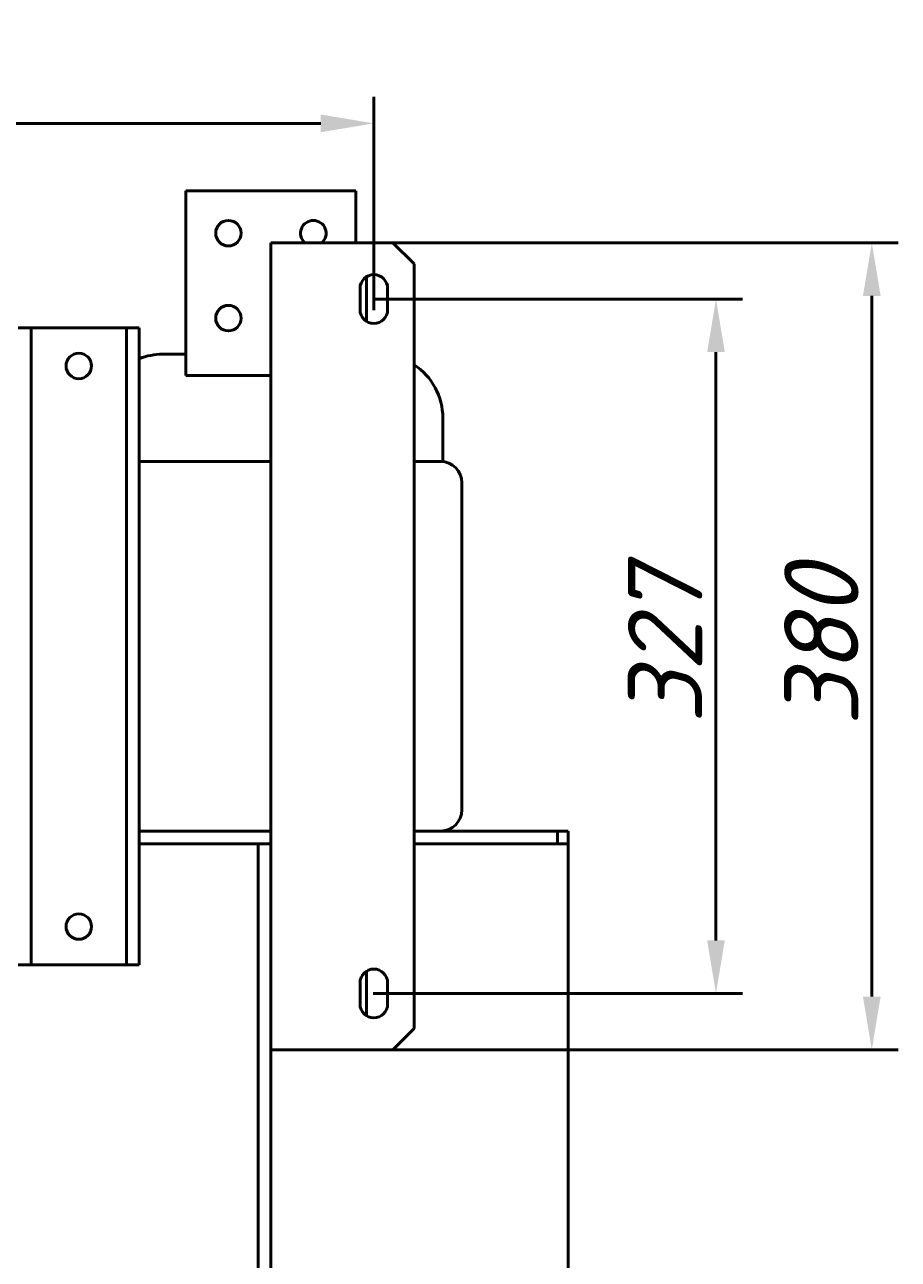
# Model space of a CAD drawing. Header units: millimetres. Extents: x -92 to 2404, y -1371 to 1405.
# Tile 8 of 9: x 414 to 826, y 823 to 1405. Entities that reach past the tile are written whole.
import ezdxf

# ---------------------------------------------------------------- set-up
doc = ezdxf.new("R2010")
doc.units = ezdxf.units.MM
doc.layers.get('Defpoints').update_dxf_attribs({"lineweight": 25})
doc.layers.add('Осн_СБ', color=7, linetype='Continuous', lineweight=50)
doc.styles.add('ГОСТ', font='isocpeui.ttf')
doc.dimstyles.new('ISO-25', dxfattribs={"dimtxt": 3.5, "dimasz": 2.5, "dimexe": 1.25, "dimexo": 0.625, "dimtad": 1, "dimdec": 0, "dimtxsty": 'ГОСТ', "dimcen": 2.5, "dimclrd": 256, "dimclre": 256, "dimclrt": 256, "dimadec": 0, "dimazin": 0, "dimtfac": 1, "dimtdec": 0, "dimtmove": 0, "dimatfit": 3, "dimfxl": 1, "dimlwd": -1, "dimlwe": -1, "dimarcsym": 0})

# ---------------------------------------------------------------- blocks, each defined once
blk = doc.blocks.new('*D404')
at = {"layer": 'Defpoints', "color": 0, "transparency": 16777216}
for p in [(572.3, 1275.65), (572.3, 948.65), (740, 948.65)]:
    blk.add_point(p, dxfattribs=at)
at = {"layer": 'Осн_СБ', "transparency": 16777216}
for p, q in [((578.55, 1275.65), (752.5, 1275.65)), ((740, 1250.65), (740, 973.65)), ((578.55, 948.65), (752.5, 948.65))]:
    blk.add_line(p, q, dxfattribs=at)
for points in [[(735.84, 1250.65), (744.17, 1250.65), (740, 1275.65)], [(735.84, 973.65), (744.17, 973.65), (740, 948.65)]]:
    blk.add_solid(points, dxfattribs=at)
at = {"layer": 'Осн_СБ', "transparency": 16777216, "insert": (716.03, 1112.15), "char_height": 35, "attachment_point": 5, "rotation": 90, "style": 'ГОСТ'}
blk.add_mtext('327', dxfattribs=at)
blk = doc.blocks.new('*D405')
at = {"layer": 'Defpoints', "color": 0, "transparency": 16777216}
for p in [(559.05, 1302.15), (559.05, 922.15), (813.41, 922.15)]:
    blk.add_point(p, dxfattribs=at)
at = {"layer": 'Осн_СБ', "transparency": 16777216}
for p, q in [((565.3, 1302.15), (825.91, 1302.15)), ((813.41, 1277.15), (813.41, 947.15)), ((565.3, 922.15), (825.91, 922.15))]:
    blk.add_line(p, q, dxfattribs=at)
for points in [[(809.24, 1277.15), (817.57, 1277.15), (813.41, 1302.15)], [(809.24, 947.15), (817.57, 947.15), (813.41, 922.15)]]:
    blk.add_solid(points, dxfattribs=at)
at = {"layer": 'Осн_СБ', "transparency": 16777216, "insert": (789.66, 1112.15), "char_height": 35, "attachment_point": 5, "rotation": 90, "style": 'ГОСТ'}
blk.add_mtext('380', dxfattribs=at)
blk = doc.blocks.new('*D406')
at = {"layer": 'Defpoints', "color": 0, "transparency": 16777216}
for p in [(578.8, 1358.36), (121.8, 1264.15), (578.8, 1264.15)]:
    blk.add_point(p, dxfattribs=at)
at = {"layer": 'Осн_СБ', "transparency": 16777216}
for p, q in [((121.8, 1270.4), (121.8, 1370.86)), ((578.8, 1270.4), (578.8, 1370.86)), ((146.8, 1358.36), (553.8, 1358.36))]:
    blk.add_line(p, q, dxfattribs=at)
for points in [[(146.8, 1362.53), (146.8, 1354.2), (121.8, 1358.36)], [(553.8, 1362.53), (553.8, 1354.2), (578.8, 1358.36)]]:
    blk.add_solid(points, dxfattribs=at)
at = {"layer": 'Осн_СБ', "transparency": 16777216, "insert": (350.3, 1382.34), "char_height": 35, "attachment_point": 5, "style": 'ГОСТ'}
blk.add_mtext('457', dxfattribs=at)

msp = doc.modelspace()

# ---------------------------------------------------------------- linework, layer by layer
at = {"layer": 'Осн_СБ'}
for p, q in [((490.3, 1326.65), (490.3, 1239.65)), ((570.3, 1326.65), (490.3, 1326.65)), ((570.3, 1302.15), (570.3, 1326.65)), ((530.3, 1302.15), (587.8, 1302.15)), ((530.3, 922.15), (530.3, 1302.15)), ((587.8, 1302.15), (597.8, 1292.15)), ((597.8, 932.15), (597.8, 1292.15)), ((575.3, 1265.17), (575.3, 1286.12)), ((572.3, 1270.65), (572.3, 1280.65)), ((585.3, 1280.65), (585.3, 1270.65)), ((411.3, 1262.15), (417.3, 1262.15)), ((417.3, 1262.15), (417.3, 962.15)), ((417.3, 1262.15), (462.3, 1262.15)), ((462.3, 1262.15), (468.3, 1262.15)), ((462.3, 962.15), (462.3, 1262.15)), ((468.3, 962.15), (468.3, 1262.15)), ((479.3, 1249.65), (490.3, 1249.65)), ((490.3, 1239.65), (530.3, 1239.65)), ((611.3, 1219.65), (611.3, 1199.1)), ((468.3, 1199.15), (530.3, 1199.15)), ((597.8, 1199.15), (610.3, 1199.15)), ((620.3, 1189.15), (620.3, 1035.15)), ((530.3, 1025.15), (468.3, 1025.15)), ((468.3, 1025.15), (530.3, 1025.15)), ((610.3, 1025.15), (597.8, 1025.15)), ((597.8, 1025.15), (665.3, 1025.15)), ((611.3, 1025.2), (611.3, 1025.15)), ((670.3, 1025.15), (665.3, 1025.15)), ((665.3, 1025.15), (665.3, 1019.15)), ((670.3, 1019.15), (670.3, 1025.15)), ((468.3, 1019.15), (530.3, 1019.15)), ((524.3, 591.65), (524.3, 1019.15)), ((597.8, 1019.15), (665.3, 1019.15)), ((665.3, 1019.15), (670.3, 1019.15)), ((670.3, 1019.15), (670.3, 461.65)), ((417.3, 962.15), (411.3, 962.15)), ((462.3, 962.15), (417.3, 962.15)), ((468.3, 962.15), (462.3, 962.15)), ((572.3, 943.65), (572.3, 953.65)), ((575.3, 938.17), (575.3, 959.12)), ((585.3, 953.65), (585.3, 943.65)), ((597.8, 932.15), (587.8, 922.15)), ((587.8, 922.15), (530.3, 922.15)), ((530.3, 591.65), (530.3, 922.15))]:
    msp.add_line(p, q, dxfattribs=at)
for centre in [(510.3, 1306.65), (510.3, 1266.65), (439.8, 1244.15), (439.8, 980.15)]:
    msp.add_circle(centre, 6, dxfattribs=at)
for centre, radius, start, end in [((550.3, 1306.65), 6, 311.40962, 228.59038), ((578.8, 1280.65), 6.5, 0, 180), ((578.8, 1270.65), 6.5, 180, 0), ((479.3, 1219.65), 30, 90, 111.51019), ((581.3, 1219.65), 30, 0, 56.63299), ((610.3, 1189.15), 10, 0, 90), ((610.3, 1035.15), 10, 270, 0), ((578.8, 953.65), 6.5, 0, 180), ((578.8, 943.65), 6.5, 180, 0)]:
    msp.add_arc(centre, radius, start, end, dxfattribs=at)

# ---------------------------------------------------------------- dimensions: what is measured, and where the dimension line sits
dim = msp.add_linear_dim(base=(578.8, 1358.36), p1=(121.8, 1264.15), p2=(578.8, 1264.15), dimstyle='ISO-25', dxfattribs=at)
dim.commit()
dim.dimension.update_dxf_attribs({"geometry": '*D406', "text_midpoint": (350.3, 1382.34)})
for base, p1, p2, picture, middle in [((813.41, 922.15), (559.05, 1302.15), (559.05, 922.15), '*D405', (789.66, 1112.15)), ((740, 948.65), (572.3, 1275.65), (572.3, 948.65), '*D404', (716.03, 1112.15))]:
    dim = msp.add_linear_dim(base=base, p1=p1, p2=p2, angle=90, dimstyle='ISO-25', dxfattribs=at)
    dim.commit()
    dim.dimension.update_dxf_attribs({"geometry": picture, "text_midpoint": middle})

doc.saveas('drawing.dxf')
